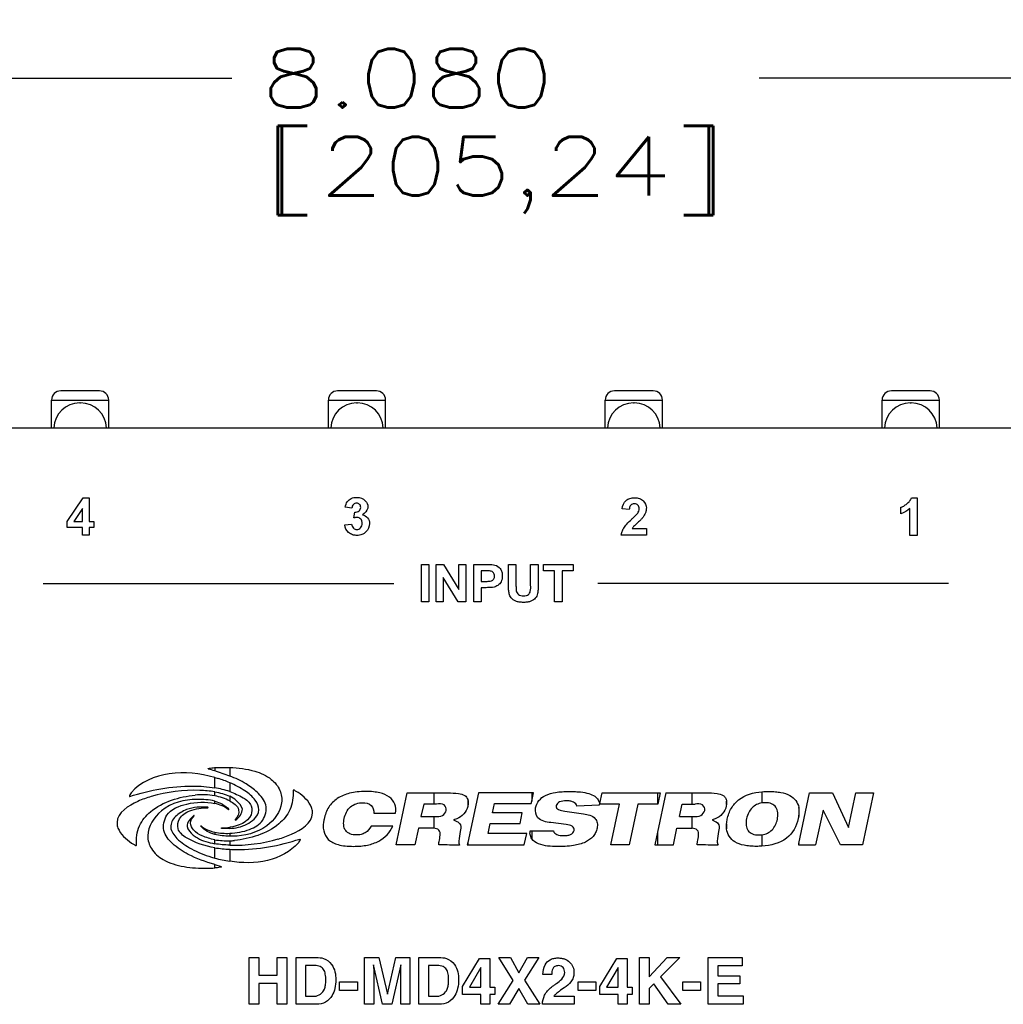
# Paper-space layout 'HD-MD4X2-4K-E_1' of a CAD drawing. Header units: inches. Extents: x 0 to 22, y 0 to 17.
# Tile 7 of 34: x 4.2 to 6.3, y 7.3 to 9.4. Entities that reach past the tile are written whole.
import ezdxf
from ezdxf.enums import TextEntityAlignment as Align

# ---------------------------------------------------------------- set-up
doc = ezdxf.new("R2010")
doc.units = ezdxf.units.IN
doc.header["$LTSCALE"] = 1.21
doc.header["$MEASUREMENT"] = 0
doc.layers.get('0').update_dxf_attribs({"linetype": 'CONTINUOUS'})
doc.layers.add('DIM', color=7, linetype='CONTINUOUS')
doc.styles.get("Standard").update_dxf_attribs({"font": 'simplex.shx'})
doc.dimstyles.new('DIMSTYLE_1', dxfattribs={"dimtxt": 0.125, "dimasz": 0.18, "dimexe": 0.125, "dimexo": 0.0625, "dimgap": 0.0625, "dimtad": 0, "dimtih": 1, "dimtoh": 1, "dimdec": 3, "dimzin": 4, "dimdsep": 46, "dimtxsty": 'STANDARD', "dimblk": '_FILLED', "dimblk1": '_FILLED', "dimblk2": '_FILLED', "dimcen": 0.09, "dimadec": 0, "dimazin": 0, "dimtp": 0.001, "dimtm": 0.001, "dimtfac": 1, "dimtdec": 3, "dimtofl": 0, "dimtmove": 0, "dimatfit": 3, "dimldrblk": '_FILLED', "dimfxl": 1, "dimtolj": 1, "dimtzin": 4, "dimarcsym": 0})

# ---------------------------------------------------------------- blocks, each defined once
blk = doc.blocks.new('_FILLED')
at = {"color": 0, "linetype": 'BYBLOCK'}
blk.add_solid([(0, 0), (-1, 0.174), (-1, -0.174)], dxfattribs=at)
blk = doc.blocks.new('*D5')
at = {"layer": 'DIM', "color": 5, "linetype": 'CONTINUOUS'}
for p, q in [((1.219, 8.2142), (1.219, 9.4239)), ((9.2993, 8.1159), (9.2993, 9.4239)), ((1.219, 9.2989), (4.6966, 9.2989)), ((9.2993, 9.2989), (5.8216, 9.2989))]:
    blk.add_line(p, q, dxfattribs=at)
at = {"layer": 'DIM', "color": 5, "linetype": 'CONTINUOUS', "xscale": 0.18, "yscale": 0.18, "zscale": 0.18, "rotation": 180}
blk.add_blockref('_FILLED', (1.219, 9.2989), dxfattribs=at)
at = {"layer": 'DIM', "color": 5, "linetype": 'CONTINUOUS', "xscale": 0.18, "yscale": 0.18, "zscale": 0.18}
blk.add_blockref('_FILLED', (9.2993, 9.2989), dxfattribs=at)
at = {"layer": 'DIM', "color": 5, "linetype": 'CONTINUOUS'}
for s, p, p2 in [('8.080', (4.7591, 9.2364), (5.3841, 9.2364)), ('[', (4.7591, 9.0489), (4.8841, 9.0489)), (']', (5.6341, 9.0489), (5.7591, 9.0489)), ('205,24', (4.8841, 9.0489), (5.6341, 9.0489))]:
    blk.add_text(s, height=0.125, dxfattribs=at).set_placement(p, p2, align=Align.FIT)

psp = doc.layouts.new('HD-MD4X2-4K-E_1')

# ---------------------------------------------------------------- linework, layer by layer
at = {"color": 7, "linetype": 'CONTINUOUS'}
for p, q in [((4.4146, 8.6321), (4.332, 8.6321)), ((5.0052, 8.6321), (4.9225, 8.6321)), ((5.5957, 8.6321), (5.5131, 8.6321)), ((6.1863, 8.6321), (6.1036, 8.6321)), ((4.3123, 8.5534), (4.3123, 8.6125)), ((4.3123, 8.6125), (4.4343, 8.6125)), ((4.4343, 8.5534), (4.4343, 8.6125)), ((4.9028, 8.5534), (4.9028, 8.6125)), ((4.9028, 8.6125), (5.0249, 8.6125)), ((5.0249, 8.5534), (5.0249, 8.6125)), ((5.4934, 8.5534), (5.4934, 8.6125)), ((5.4934, 8.6125), (5.6154, 8.6125)), ((5.6154, 8.5534), (5.6154, 8.6125)), ((6.0839, 8.5534), (6.0839, 8.6125)), ((6.0839, 8.6125), (6.206, 8.6125)), ((6.206, 8.5534), (6.206, 8.6125)), ((4.3724, 8.6065), (4.3743, 8.6065)), ((4.9629, 8.6065), (4.9649, 8.6065)), ((5.5535, 8.6065), (5.5554, 8.6065)), ((6.144, 8.6065), (6.146, 8.6065)), ((0.978, 8.5534), (9.5402, 8.5534)), ((4.3456, 8.354), (4.3801, 8.4045)), ((4.3801, 8.4045), (4.3929, 8.4045)), ((4.3929, 8.4045), (4.3929, 8.354)), ((6.1463, 8.4041), (6.1587, 8.4041)), ((6.1587, 8.4041), (6.1587, 8.3242)), ((4.3781, 8.3812), (4.3599, 8.354)), ((4.3781, 8.354), (4.3781, 8.3812)), ((4.9529, 8.382), (4.9388, 8.3844)), ((5.5446, 8.3792), (5.5294, 8.3807)), ((6.1237, 8.3701), (6.1237, 8.384)), ((6.1434, 8.3242), (6.1434, 8.3817)), ((4.9573, 8.3612), (4.959, 8.3736)), ((4.3456, 8.3406), (4.3456, 8.354)), ((4.3781, 8.3406), (4.3456, 8.3406)), ((4.3599, 8.354), (4.3781, 8.354)), ((4.3781, 8.3246), (4.3781, 8.3406)), ((4.3929, 8.354), (4.4028, 8.354)), ((4.3929, 8.3406), (4.3929, 8.3246)), ((4.4028, 8.3406), (4.3929, 8.3406)), ((4.4028, 8.354), (4.4028, 8.3406)), ((4.9377, 8.3465), (4.9525, 8.3482)), ((5.5508, 8.3385), (5.5811, 8.3385)), ((5.5811, 8.3385), (5.5811, 8.3244)), ((4.3929, 8.3246), (4.3781, 8.3246)), ((5.5811, 8.3244), (5.5276, 8.3244)), ((6.1587, 8.3242), (6.1434, 8.3242)), ((5.1013, 8.1826), (5.1013, 8.2621)), ((5.1013, 8.2621), (5.1174, 8.2621)), ((5.1174, 8.2621), (5.1174, 8.1826)), ((5.1329, 8.1826), (5.1329, 8.2621)), ((5.1329, 8.2621), (5.1485, 8.2621)), ((5.1485, 8.2621), (5.1811, 8.2089)), ((5.1811, 8.2089), (5.1811, 8.2621)), ((5.1811, 8.2621), (5.196, 8.2621)), ((5.196, 8.2621), (5.196, 8.1826)), ((5.2129, 8.1826), (5.2129, 8.2621)), ((5.2129, 8.2621), (5.2387, 8.2621)), ((5.2869, 8.2197), (5.2869, 8.2621)), ((5.2869, 8.2621), (5.303, 8.2621)), ((5.303, 8.2621), (5.303, 8.219)), ((5.3343, 8.2181), (5.3343, 8.2621)), ((5.3343, 8.2621), (5.3504, 8.2621)), ((5.3504, 8.2621), (5.3504, 8.2203)), ((5.3617, 8.2487), (5.3617, 8.2621)), ((5.3617, 8.2621), (5.4249, 8.2621)), ((5.4249, 8.2621), (5.4249, 8.2487)), ((5.1478, 8.2346), (5.1478, 8.1826)), ((5.1799, 8.1826), (5.1478, 8.2346)), ((5.229, 8.2487), (5.229, 8.226)), ((5.2368, 8.2487), (5.229, 8.2487)), ((5.3853, 8.2487), (5.3617, 8.2487)), ((5.3853, 8.1826), (5.3853, 8.2487)), ((5.4013, 8.2487), (5.4013, 8.1826)), ((5.4249, 8.2487), (5.4013, 8.2487)), ((5.0425, 8.221), (4.2944, 8.221)), ((5.229, 8.226), (5.2378, 8.226)), ((5.229, 8.2126), (5.229, 8.1826)), ((5.2395, 8.2126), (5.229, 8.2126)), ((6.2256, 8.2212), (5.4775, 8.2212)), ((5.1174, 8.1826), (5.1013, 8.1826)), ((5.1478, 8.1826), (5.1329, 8.1826)), ((5.196, 8.1826), (5.1799, 8.1826)), ((5.229, 8.1826), (5.2129, 8.1826)), ((5.4013, 8.1826), (5.3853, 8.1826)), ((4.6605, 7.8288), (4.6605, 7.8218)), ((4.6925, 7.8292), (4.6925, 7.8108)), ((4.6605, 7.7857), (4.6605, 7.8077)), ((4.6605, 7.8077), (4.6677, 7.8056)), ((4.6925, 7.7966), (4.6925, 7.7777)), ((4.6605, 7.7686), (4.6605, 7.7772)), ((5.0476, 7.664), (5.0712, 7.7749)), ((5.0712, 7.7749), (5.1578, 7.7749)), ((5.1276, 7.7749), (5.1276, 7.7512)), ((5.2227, 7.7749), (5.2001, 7.6688)), ((5.3404, 7.7749), (5.2227, 7.7749)), ((5.3366, 7.757), (5.3404, 7.7749)), ((5.3366, 7.7749), (5.3366, 7.757)), ((5.4818, 7.7526), (5.4865, 7.7749)), ((5.4865, 7.7749), (5.6105, 7.7749)), ((5.6046, 7.7749), (5.6046, 7.7512)), ((5.6224, 7.7749), (5.6046, 7.6913)), ((5.6105, 7.7749), (5.6054, 7.7512)), ((5.6224, 7.7749), (5.709, 7.7749)), ((5.6788, 7.7512), (5.6788, 7.7749)), ((5.8277, 7.7774), (5.8277, 7.7535)), ((5.9062, 7.6673), (5.9291, 7.7749)), ((5.9291, 7.7749), (5.9783, 7.7749)), ((5.9783, 7.7749), (6.0121, 7.7013)), ((6.0121, 7.7013), (6.0278, 7.7749)), ((6.0278, 7.7749), (6.0656, 7.7749)), ((6.0656, 7.7749), (6.042, 7.664)), ((4.6605, 7.7525), (4.6605, 7.7574)), ((4.6925, 7.7677), (4.6925, 7.7577)), ((5.1061, 7.7512), (5.1004, 7.7244)), ((5.1337, 7.7512), (5.1061, 7.7512)), ((5.2001, 7.7608), (5.2001, 7.746)), ((5.2529, 7.7324), (5.2571, 7.7522)), ((5.2571, 7.7522), (5.3356, 7.7522)), ((5.3356, 7.7522), (5.3366, 7.757)), ((5.478, 7.7599), (5.4818, 7.7526)), ((5.4805, 7.7512), (5.4804, 7.7484)), ((5.5237, 7.7512), (5.4805, 7.7512)), ((5.5052, 7.664), (5.5237, 7.7512)), ((5.563, 7.7512), (5.5445, 7.664)), ((5.6054, 7.7512), (5.563, 7.7512)), ((5.6516, 7.7244), (5.6573, 7.7512)), ((5.6573, 7.7512), (5.685, 7.7512)), ((5.7521, 7.7503), (5.7516, 7.7471)), ((5.7521, 7.7573), (5.7521, 7.7503)), ((4.869, 7.7315), (4.869, 7.7339)), ((5.0001, 7.7318), (5.0461, 7.7318)), ((5.2003, 7.7471), (5.2001, 7.746)), ((5.3165, 7.7324), (5.2529, 7.7324)), ((5.3116, 7.7095), (5.3165, 7.7324)), ((5.4071, 7.7361), (5.4471, 7.7303)), ((5.4804, 7.7484), (5.4331, 7.7468)), ((5.9062, 7.744), (5.9062, 7.7256)), ((5.958, 7.7383), (5.9421, 7.664)), ((5.9954, 7.664), (5.958, 7.7383)), ((4.4521, 7.7118), (4.4521, 7.7099)), ((5.1004, 7.7244), (5.1304, 7.7244)), ((5.1276, 7.7244), (5.1276, 7.6995)), ((5.1767, 7.7196), (5.1699, 7.7172)), ((5.1699, 7.7172), (5.1765, 7.7142)), ((5.2435, 7.6882), (5.248, 7.7095)), ((5.248, 7.7095), (5.3116, 7.7095)), ((5.4102, 7.7073), (5.3773, 7.7115)), ((5.6516, 7.7244), (5.6817, 7.7244)), ((5.6788, 7.6995), (5.6788, 7.7244)), ((5.7279, 7.7196), (5.7211, 7.7172)), ((5.7211, 7.7172), (5.7277, 7.7142)), ((5.7521, 7.6984), (5.7521, 7.7091)), ((5.9062, 7.7256), (5.9052, 7.7201)), ((4.6605, 7.6912), (4.6605, 7.6863)), ((4.6925, 7.7016), (4.6925, 7.6992)), ((4.6925, 7.6887), (4.6925, 7.6826)), ((5.0401, 7.7041), (4.994, 7.7041)), ((5.0951, 7.6996), (5.0875, 7.664)), ((5.1245, 7.6996), (5.0951, 7.6996)), ((5.1276, 7.6995), (5.1245, 7.6996)), ((5.3259, 7.6882), (5.2435, 7.6882)), ((5.3207, 7.664), (5.3259, 7.6882)), ((5.3328, 7.69), (5.3331, 7.6907)), ((5.3332, 7.6865), (5.3328, 7.69)), ((5.3331, 7.6907), (5.3333, 7.6937)), ((5.3333, 7.6937), (5.383, 7.6937)), ((5.3366, 7.6937), (5.3366, 7.6773)), ((5.6046, 7.6913), (5.5988, 7.664)), ((5.6046, 7.6913), (5.6046, 7.664)), ((5.6387, 7.664), (5.6463, 7.6996)), ((5.6463, 7.6996), (5.6758, 7.6996)), ((5.6758, 7.6996), (5.6788, 7.6995)), ((5.8277, 7.6856), (5.8277, 7.6613)), ((4.6605, 7.6665), (4.6605, 7.6751)), ((4.6984, 7.6826), (4.6925, 7.6826)), ((4.6925, 7.6728), (4.6925, 7.6634)), ((5.2001, 7.6688), (5.1991, 7.664)), ((5.2001, 7.6688), (5.2001, 7.664)), ((5.9062, 7.6673), (5.9054, 7.664)), ((5.9062, 7.664), (5.9062, 7.6673)), ((4.6605, 7.636), (4.6605, 7.658)), ((4.6925, 7.6546), (4.6925, 7.6292)), ((5.0875, 7.664), (5.0476, 7.664)), ((5.1991, 7.664), (5.3207, 7.664)), ((5.5445, 7.664), (5.5052, 7.664)), ((5.5988, 7.664), (5.6387, 7.664)), ((5.9054, 7.664), (5.9421, 7.664)), ((6.042, 7.664), (5.9954, 7.664)), ((4.6533, 7.6381), (4.6605, 7.636)), ((4.6605, 7.6149), (4.6605, 7.6219)), ((4.6605, 7.6219), (4.6745, 7.6178)), ((4.7338, 7.324), (4.7338, 7.424)), ((4.7338, 7.424), (4.7546, 7.424)), ((4.7546, 7.424), (4.7546, 7.3859)), ((4.7934, 7.3859), (4.7934, 7.424)), ((4.7934, 7.424), (4.8142, 7.424)), ((4.8142, 7.424), (4.8142, 7.324)), ((4.8341, 7.324), (4.8341, 7.424)), ((4.8341, 7.424), (4.8772, 7.424)), ((4.9801, 7.324), (4.9801, 7.424)), ((4.9801, 7.424), (5.0104, 7.424)), ((5.0104, 7.424), (5.0286, 7.3454)), ((5.0286, 7.3454), (5.0467, 7.424)), ((5.0467, 7.424), (5.0768, 7.424)), ((5.0768, 7.424), (5.0768, 7.324)), ((5.0959, 7.324), (5.0959, 7.424)), ((5.0959, 7.424), (5.139, 7.424)), ((5.1892, 7.3621), (5.2253, 7.4218)), ((5.2253, 7.4218), (5.247, 7.4218)), ((5.247, 7.4218), (5.247, 7.3603)), ((5.297, 7.375), (5.2665, 7.424)), ((5.2665, 7.424), (5.2914, 7.424)), ((5.2914, 7.424), (5.3092, 7.3915)), ((5.3092, 7.3915), (5.3276, 7.424)), ((5.3517, 7.424), (5.3211, 7.3758)), ((5.3276, 7.424), (5.3517, 7.424)), ((5.482, 7.3621), (5.5182, 7.4218)), ((5.5182, 7.4218), (5.5399, 7.4218)), ((5.5399, 7.4218), (5.5399, 7.3603)), ((5.5664, 7.324), (5.5664, 7.424)), ((5.5664, 7.424), (5.5869, 7.424)), ((5.5869, 7.3828), (5.6255, 7.424)), ((5.5869, 7.424), (5.5869, 7.3828)), ((5.6525, 7.424), (5.6115, 7.3829)), ((5.6255, 7.424), (5.6525, 7.424)), ((5.7129, 7.324), (5.7129, 7.424)), ((5.7129, 7.424), (5.7851, 7.424)), ((5.7851, 7.424), (5.7851, 7.4063)), ((4.8544, 7.4066), (4.8544, 7.3414)), ((4.8737, 7.4066), (4.8544, 7.4066)), ((5.0182, 7.324), (4.9994, 7.4079)), ((4.9994, 7.4079), (4.9995, 7.3917)), ((4.9995, 7.3917), (4.9995, 7.324)), ((5.0574, 7.4079), (5.0385, 7.324)), ((5.0573, 7.3917), (5.0574, 7.4079)), ((5.0573, 7.324), (5.0573, 7.3917)), ((5.1162, 7.4066), (5.1162, 7.3414)), ((5.1355, 7.4066), (5.1162, 7.4066)), ((5.2281, 7.4027), (5.2036, 7.3603)), ((5.2281, 7.3603), (5.2281, 7.4027)), ((5.5209, 7.4027), (5.4964, 7.3603)), ((5.5209, 7.3603), (5.5209, 7.4027)), ((5.7333, 7.4063), (5.7333, 7.3851)), ((5.7851, 7.4063), (5.7333, 7.4063)), ((4.7546, 7.3859), (4.7934, 7.3859)), ((4.9269, 7.3536), (4.9269, 7.3719)), ((4.9269, 7.3719), (4.9647, 7.3719)), ((4.9647, 7.3719), (4.9647, 7.3536)), ((5.2649, 7.324), (5.297, 7.375)), ((5.3211, 7.3758), (5.3536, 7.324)), ((5.3793, 7.3879), (5.3605, 7.3879)), ((5.4354, 7.3536), (5.4354, 7.3719)), ((5.4354, 7.3719), (5.4733, 7.3719)), ((5.4733, 7.3719), (5.4733, 7.3536)), ((5.6115, 7.3829), (5.6546, 7.324)), ((5.6588, 7.3536), (5.6588, 7.3719)), ((5.6588, 7.3719), (5.6966, 7.3719)), ((5.6966, 7.3719), (5.6966, 7.3536)), ((5.7333, 7.3851), (5.7808, 7.3851)), ((5.7808, 7.3851), (5.7808, 7.3677)), ((4.7546, 7.3687), (4.7546, 7.324)), ((4.7934, 7.3687), (4.7546, 7.3687)), ((4.7934, 7.324), (4.7934, 7.3687)), ((4.9647, 7.3536), (4.9269, 7.3536)), ((5.1892, 7.3452), (5.1892, 7.3621)), ((5.2036, 7.3603), (5.2281, 7.3603)), ((5.247, 7.3603), (5.2582, 7.3603)), ((5.2582, 7.3603), (5.2582, 7.3452)), ((5.3092, 7.3581), (5.2892, 7.324)), ((5.3282, 7.324), (5.3092, 7.3581)), ((5.4061, 7.3594), (5.3983, 7.3539)), ((5.4733, 7.3536), (5.4354, 7.3536)), ((5.482, 7.3452), (5.482, 7.3621)), ((5.4964, 7.3603), (5.5209, 7.3603)), ((5.5399, 7.3603), (5.551, 7.3603)), ((5.551, 7.3603), (5.551, 7.3452)), ((5.597, 7.3677), (5.5869, 7.3575)), ((5.5869, 7.3575), (5.5869, 7.324)), ((5.6278, 7.324), (5.597, 7.3677)), ((5.6966, 7.3536), (5.6588, 7.3536)), ((5.7333, 7.3677), (5.7333, 7.342)), ((5.7808, 7.3677), (5.7333, 7.3677)), ((4.8544, 7.3414), (4.8737, 7.3414)), ((5.1162, 7.3414), (5.1355, 7.3414)), ((5.2281, 7.3452), (5.1892, 7.3452)), ((5.2281, 7.324), (5.2281, 7.3452)), ((5.247, 7.3452), (5.247, 7.324)), ((5.2582, 7.3452), (5.247, 7.3452)), ((5.3839, 7.3411), (5.4268, 7.3411)), ((5.4268, 7.3411), (5.4268, 7.324)), ((5.5209, 7.3452), (5.482, 7.3452)), ((5.5209, 7.324), (5.5209, 7.3452)), ((5.5399, 7.3452), (5.5399, 7.324)), ((5.551, 7.3452), (5.5399, 7.3452)), ((5.7333, 7.342), (5.7876, 7.342)), ((5.7876, 7.342), (5.7876, 7.324)), ((4.7546, 7.324), (4.7338, 7.324)), ((4.8142, 7.324), (4.7934, 7.324)), ((4.8772, 7.324), (4.8341, 7.324)), ((4.9995, 7.324), (4.9801, 7.324)), ((5.0385, 7.324), (5.0182, 7.324)), ((5.0768, 7.324), (5.0573, 7.324)), ((5.139, 7.324), (5.0959, 7.324)), ((5.247, 7.324), (5.2281, 7.324)), ((5.2892, 7.324), (5.2649, 7.324)), ((5.3536, 7.324), (5.3282, 7.324)), ((5.4268, 7.324), (5.3595, 7.324)), ((5.5399, 7.324), (5.5209, 7.324)), ((5.5869, 7.324), (5.5664, 7.324)), ((5.6546, 7.324), (5.6278, 7.324)), ((5.7876, 7.324), (5.7129, 7.324))]:
    psp.add_line(p, q, dxfattribs=at)
for centre, radius, start, end in [((4.332, 8.6125), 0.0197, 90, 180), ((4.4146, 8.6125), 0.0197, 0, 90), ((4.9225, 8.6125), 0.0197, 90, 180), ((5.0052, 8.6125), 0.0197, 0, 90), ((5.5131, 8.6125), 0.0197, 90, 180), ((5.5957, 8.6125), 0.0197, 0, 90), ((6.1036, 8.6125), 0.0197, 90, 180), ((6.1863, 8.6125), 0.0197, 0, 90), ((4.3724, 8.5514), 0.0551, 90, 177.9516), ((4.3743, 8.5514), 0.0551, 2.0478, 90), ((4.9629, 8.5514), 0.0551, 90, 177.9516), ((4.9649, 8.5514), 0.0551, 2.0478, 90), ((5.5535, 8.5514), 0.0551, 90, 177.9516), ((5.5554, 8.5514), 0.0551, 2.0478, 90), ((6.144, 8.5514), 0.0551, 90, 177.9516), ((6.146, 8.5514), 0.0551, 2.0478, 90), ((4.444, 7.1116), 0.7424, 73.0421, 74.1637), ((4.5913, 7.5566), 0.2605, 67.153, 72.9389), ((4.634, 7.6257), 0.1454, 79.4923, 96.0511), ((4.687, 7.8186), 0.1459, 259.5337, 272.1325), ((4.7028, 7.9969), 0.3336, 268.231, 286.2296), ((4.6881, 7.8024), 0.1297, 271.911, 276.3048), ((4.7346, 7.9032), 0.2773, 254.5165, 261.2674), ((4.6387, 8), 0.3858, 270.8088, 273.2492)]:
    psp.add_arc(centre, radius, start, end, dxfattribs=at)
for points, knots in [([(4.9388, 8.3844), (4.9397, 8.3885), (4.9419, 8.3962), (4.9516, 8.4038), (4.9658, 8.4065), (4.9818, 8.4011), (4.9876, 8.3888), (4.9869, 8.3832), (4.9867, 8.3824)], [0, 0, 0, 0, 0.173021, 0.322776, 0.492634, 0.764598, 0.965941, 1, 1, 1, 1]), ([(5.5294, 8.3807), (5.5301, 8.3873), (5.534, 8.3978), (5.5462, 8.4035), (5.556, 8.4047), (5.5661, 8.4034), (5.5772, 8.3971), (5.5814, 8.3867), (5.581, 8.3798), (5.5809, 8.3786)], [0, 0, 0, 0, 0.25118, 0.364908, 0.489935, 0.623559, 0.740564, 0.956377, 1, 1, 1, 1]), ([(6.1237, 8.384), (6.1259, 8.3847), (6.1304, 8.3868), (6.1369, 8.3912), (6.1428, 8.3968), (6.1454, 8.4016), (6.1463, 8.4041)], [0, 0, 0, 0, 0.219879, 0.482005, 0.750571, 1, 1, 1, 1]), ([(4.9634, 8.3927), (4.9632, 8.3927), (4.9606, 8.3927), (4.955, 8.3905), (4.9532, 8.3849), (4.9529, 8.382)], [0, 0, 0, 0, 0.023326, 0.469195, 1, 1, 1, 1]), ([(4.959, 8.3736), (4.9623, 8.3735), (4.9691, 8.3747), (4.9727, 8.3834), (4.9702, 8.3909), (4.9656, 8.3926), (4.9634, 8.3927)], [0, 0, 0, 0, 0.314223, 0.577114, 0.794992, 1, 1, 1, 1]), ([(5.5626, 8.3717), (5.5644, 8.3744), (5.5668, 8.3803), (5.5646, 8.3883), (5.5597, 8.3913), (5.5555, 8.3918), (5.5512, 8.3912), (5.5483, 8.3894), (5.5471, 8.3879), (5.5468, 8.3874)], [0, 0, 0, 0, 0.270949, 0.499437, 0.605612, 0.725485, 0.845201, 0.95374, 1, 1, 1, 1]), ([(5.5809, 8.3786), (5.5806, 8.3763), (5.5795, 8.3722), (5.5766, 8.3666), (5.5733, 8.3618), (5.5686, 8.3567), (5.5631, 8.3516), (5.558, 8.3469), (5.5543, 8.3433), (5.5522, 8.3407), (5.5512, 8.3393), (5.5508, 8.3385)], [0, 0, 0, 0, 0.135977, 0.245026, 0.369082, 0.482626, 0.648223, 0.806336, 0.896825, 0.951079, 1, 1, 1, 1]), ([(4.9756, 8.3681), (4.9797, 8.3672), (4.9879, 8.3625), (4.9925, 8.347), (4.986, 8.3325), (4.9744, 8.3251), (4.9648, 8.3236), (4.9586, 8.3243), (4.9561, 8.3249)], [0, 0, 0, 0, 0.172515, 0.348527, 0.611971, 0.750553, 0.894603, 1, 1, 1, 1]), ([(4.9748, 8.3522), (4.9747, 8.3532), (4.9741, 8.3556), (4.9715, 8.3603), (4.9646, 8.3632), (4.9596, 8.3618), (4.9573, 8.3612)], [0, 0, 0, 0, 0.126894, 0.327782, 0.689438, 1, 1, 1, 1]), ([(5.5276, 8.3244), (5.5279, 8.327), (5.5291, 8.3324), (5.5329, 8.3405), (5.5401, 8.3493), (5.5463, 8.3552), (5.55, 8.3587)], [0, 0, 0, 0, 0.191305, 0.386462, 0.638615, 1, 1, 1, 1]), ([(5.55, 8.3587), (5.5515, 8.3601), (5.5559, 8.3643), (5.5604, 8.3685), (5.5626, 8.3717)], [0, 0, 0, 0, 0.353209, 1, 1, 1, 1]), ([(4.9561, 8.3249), (4.9554, 8.3251), (4.9517, 8.3262), (4.9429, 8.3312), (4.9384, 8.3404), (4.9377, 8.3465)], [0, 0, 0, 0, 0.074666, 0.387089, 1, 1, 1, 1]), ([(4.9525, 8.3482), (4.9528, 8.3451), (4.955, 8.339), (4.964, 8.3354), (4.9714, 8.3388), (4.9745, 8.3445), (4.975, 8.3488), (4.9749, 8.3514), (4.9748, 8.3522)], [0, 0, 0, 0, 0.242401, 0.449682, 0.673879, 0.798579, 0.94039, 1, 1, 1, 1]), ([(5.2387, 8.2621), (5.2409, 8.2621), (5.2473, 8.262), (5.2538, 8.262), (5.2578, 8.2609)], [0, 0, 0, 0, 0.349301, 1, 1, 1, 1]), ([(5.2578, 8.2609), (5.2623, 8.2598), (5.2688, 8.2553), (5.2733, 8.2461), (5.2741, 8.2383), (5.2735, 8.2311), (5.271, 8.2238), (5.2662, 8.2183), (5.2605, 8.215), (5.2553, 8.2133), (5.2482, 8.2128), (5.2427, 8.2126), (5.2395, 8.2126)], [0, 0, 0, 0, 0.174864, 0.271994, 0.381842, 0.467426, 0.542172, 0.672879, 0.733052, 0.788914, 0.878439, 1, 1, 1, 1]), ([(5.2378, 8.226), (5.2404, 8.226), (5.2447, 8.2261), (5.2501, 8.2269), (5.2534, 8.2287), (5.2564, 8.2319), (5.2581, 8.2378), (5.256, 8.2439), (5.252, 8.2471), (5.2482, 8.2483), (5.243, 8.2486), (5.2392, 8.2487), (5.2368, 8.2487)], [0, 0, 0, 0, 0.151481, 0.24434, 0.306937, 0.3674, 0.49078, 0.636226, 0.706799, 0.77888, 0.861827, 1, 1, 1, 1]), ([(5.3504, 8.2203), (5.3504, 8.2163), (5.3502, 8.2095), (5.3495, 8.2008), (5.3475, 8.1947), (5.3444, 8.1899), (5.3402, 8.1862), (5.3347, 8.1833), (5.3277, 8.1815), (5.3191, 8.1811), (5.3104, 8.1815), (5.3027, 8.1834), (5.2971, 8.1866), (5.293, 8.1905), (5.2901, 8.1948), (5.288, 8.2007), (5.2872, 8.209), (5.2869, 8.2158), (5.2869, 8.2197)], [0, 0, 0, 0, 0.103661, 0.172159, 0.221006, 0.266841, 0.313347, 0.364071, 0.42338, 0.496026, 0.581129, 0.644983, 0.69652, 0.74359, 0.787298, 0.828087, 0.900562, 1, 1, 1, 1]), ([(5.303, 8.219), (5.303, 8.2175), (5.3031, 8.2131), (5.303, 8.2086), (5.3036, 8.2057)], [0, 0, 0, 0, 0.351358, 1, 1, 1, 1]), ([(5.3036, 8.2057), (5.3042, 8.2027), (5.307, 8.1982), (5.3133, 8.1953), (5.3191, 8.1948), (5.3248, 8.1952), (5.3294, 8.1974), (5.3324, 8.2007), (5.3347, 8.2077), (5.3343, 8.2136), (5.3343, 8.2181)], [0, 0, 0, 0, 0.17472, 0.271011, 0.385489, 0.499556, 0.590058, 0.66887, 0.744491, 1, 1, 1, 1]), ([(4.6605, 7.8077), (4.6292, 7.8163), (4.5659, 7.8248), (4.5018, 7.7983), (4.4822, 7.7752)], [0, 0, 0, 0, 0.517632, 1, 1, 1, 1]), ([(4.6466, 7.827), (4.6474, 7.8272), (4.6518, 7.828), (4.6563, 7.8286), (4.6599, 7.8288)], [0, 0, 0, 0, 0.177548, 1, 1, 1, 1]), ([(4.6925, 7.8292), (4.7104, 7.8286), (4.7416, 7.8248), (4.78, 7.808), (4.8017, 7.7824), (4.8066, 7.7423), (4.7703, 7.694), (4.7238, 7.6827), (4.6984, 7.6826)], [0, 0, 0, 0, 0.189807, 0.327723, 0.433091, 0.527085, 0.732384, 1, 1, 1, 1]), ([(4.7627, 7.7165), (4.7687, 7.7258), (4.7746, 7.7507), (4.7522, 7.7768), (4.7254, 7.7967), (4.7044, 7.8062), (4.6925, 7.8108)], [0, 0, 0, 0, 0.247693, 0.492717, 0.712393, 1, 1, 1, 1]), ([(4.7444, 7.7191), (4.7498, 7.7241), (4.7585, 7.7388), (4.7465, 7.763), (4.7235, 7.7814), (4.7037, 7.7918), (4.6925, 7.7966)], [0, 0, 0, 0, 0.19956, 0.399057, 0.667051, 1, 1, 1, 1]), ([(4.4822, 7.7752), (4.4812, 7.7739), (4.4803, 7.7715), (4.4778, 7.769), (4.4789, 7.7673), (4.4792, 7.7674)], [0, 0, 0, 0, 0.543324, 0.883039, 1, 1, 1, 1]), ([(4.4792, 7.7674), (4.5226, 7.7812), (4.584, 7.7929), (4.6452, 7.7882), (4.6605, 7.7857)], [0, 0, 0, 0, 0.745252, 1, 1, 1, 1]), ([(4.4934, 7.6634), (4.4927, 7.6774), (4.4959, 7.7054), (4.5367, 7.7531), (4.5851, 7.7666), (4.6187, 7.7702)], [0, 0, 0, 0, 0.231902, 0.440703, 1, 1, 1, 1]), ([(4.6605, 7.7772), (4.65, 7.779), (4.6046, 7.7828), (4.5584, 7.7769), (4.5251, 7.7671)], [0, 0, 0, 0, 0.235316, 1, 1, 1, 1]), ([(4.8276, 7.7803), (4.8283, 7.7663), (4.8251, 7.7383), (4.7844, 7.6906), (4.736, 7.6771), (4.7024, 7.6735)], [0, 0, 0, 0, 0.231873, 0.440734, 1, 1, 1, 1]), ([(4.8382, 7.7758), (4.8364, 7.777), (4.8329, 7.7781), (4.8301, 7.7815), (4.8276, 7.7806), (4.8276, 7.7803)], [0, 0, 0, 0, 0.530052, 0.915976, 1, 1, 1, 1]), ([(4.869, 7.7339), (4.8689, 7.7373), (4.8648, 7.7549), (4.8499, 7.7675), (4.8382, 7.7758)], [0, 0, 0, 0, 0.189503, 1, 1, 1, 1]), ([(5.0461, 7.7318), (5.0469, 7.7382), (5.0464, 7.7515), (5.0332, 7.7682), (5.0155, 7.7748), (4.9981, 7.7776), (4.9818, 7.7783), (4.9648, 7.7775), (4.944, 7.7739), (4.9216, 7.765), (4.9052, 7.7484), (4.8972, 7.7324), (4.8938, 7.7209), (4.8926, 7.7135), (4.8923, 7.7109)], [0, 0, 0, 0, 0.090647, 0.175334, 0.279542, 0.345022, 0.421183, 0.505607, 0.581642, 0.713998, 0.83434, 0.896397, 0.962503, 1, 1, 1, 1]), ([(5.1578, 7.7749), (5.1654, 7.7749), (5.1774, 7.7746), (5.1935, 7.7713), (5.199, 7.7642), (5.2001, 7.7608)], [0, 0, 0, 0, 0.481895, 0.770072, 1, 1, 1, 1]), ([(5.3449, 7.7428), (5.3461, 7.7484), (5.3508, 7.7597), (5.3669, 7.7715), (5.3847, 7.7759), (5.402, 7.7777), (5.4162, 7.7781), (5.4294, 7.7778), (5.4433, 7.7768), (5.4573, 7.7744), (5.4705, 7.769), (5.4764, 7.763), (5.478, 7.7599)], [0, 0, 0, 0, 0.113037, 0.229, 0.375681, 0.466483, 0.57079, 0.652637, 0.724886, 0.842817, 0.930901, 1, 1, 1, 1]), ([(5.709, 7.7749), (5.7166, 7.7749), (5.7286, 7.7747), (5.7434, 7.7715), (5.7502, 7.7646), (5.7518, 7.7598), (5.7521, 7.7573)], [0, 0, 0, 0, 0.447746, 0.715145, 0.854271, 1, 1, 1, 1]), ([(5.7521, 7.7091), (5.7525, 7.7124), (5.7542, 7.7238), (5.7608, 7.7424), (5.7834, 7.7687), (5.8101, 7.7758), (5.8277, 7.7774)], [0, 0, 0, 0, 0.088524, 0.312646, 0.522396, 1, 1, 1, 1]), ([(5.8277, 7.7774), (5.8326, 7.7778), (5.8421, 7.7782), (5.8557, 7.7777), (5.8709, 7.7757), (5.8918, 7.7701), (5.9043, 7.7544), (5.9062, 7.744)], [0, 0, 0, 0, 0.15941, 0.30838, 0.440083, 0.658459, 1, 1, 1, 1]), ([(4.5251, 7.7671), (4.5154, 7.7643), (4.4874, 7.7548), (4.4528, 7.7329), (4.4521, 7.7118)], [0, 0, 0, 0, 0.322772, 1, 1, 1, 1]), ([(4.6226, 7.7611), (4.596, 7.761), (4.5472, 7.7488), (4.5117, 7.6946), (4.5237, 7.6526), (4.5531, 7.6281), (4.5955, 7.6159), (4.6277, 7.6141), (4.6441, 7.6143)], [0, 0, 0, 0, 0.266714, 0.468617, 0.564314, 0.678648, 0.835378, 1, 1, 1, 1]), ([(4.5584, 7.7272), (4.5672, 7.7409), (4.6051, 7.7552), (4.6411, 7.7567), (4.6605, 7.7525)], [0, 0, 0, 0, 0.450776, 1, 1, 1, 1]), ([(4.721, 7.7646), (4.728, 7.7605), (4.7405, 7.7503), (4.7397, 7.7144), (4.7098, 7.704), (4.6925, 7.7016)], [0, 0, 0, 0, 0.253465, 0.452489, 1, 1, 1, 1]), ([(4.6925, 7.7577), (4.7003, 7.7534), (4.7171, 7.7425), (4.7097, 7.7228), (4.7042, 7.7179)], [0, 0, 0, 0, 0.544786, 1, 1, 1, 1]), ([(4.7049, 7.7169), (4.7123, 7.7224), (4.7267, 7.7395), (4.712, 7.7537), (4.7065, 7.7586)], [0, 0, 0, 0, 0.552198, 1, 1, 1, 1]), ([(4.9365, 7.7201), (4.9385, 7.7294), (4.947, 7.7481), (4.9669, 7.754), (4.9761, 7.754)], [0, 0, 0, 0, 0.510222, 1, 1, 1, 1]), ([(4.9761, 7.754), (4.9824, 7.754), (4.9961, 7.7513), (5.0002, 7.7376), (5.0001, 7.7318)], [0, 0, 0, 0, 0.518773, 1, 1, 1, 1]), ([(5.1543, 7.7374), (5.1552, 7.7416), (5.1501, 7.7531), (5.139, 7.7512), (5.1337, 7.7512)], [0, 0, 0, 0, 0.442225, 1, 1, 1, 1]), ([(5.4331, 7.7468), (5.4324, 7.7506), (5.427, 7.7558), (5.4181, 7.7576), (5.4081, 7.7583), (5.3984, 7.7573), (5.3912, 7.7529), (5.3888, 7.7487), (5.3888, 7.7457), (5.389, 7.7447)], [0, 0, 0, 0, 0.207508, 0.339714, 0.495346, 0.749425, 0.85059, 0.942904, 1, 1, 1, 1]), ([(5.7056, 7.7374), (5.7064, 7.7416), (5.7013, 7.7531), (5.6903, 7.7512), (5.685, 7.7512)], [0, 0, 0, 0, 0.443152, 1, 1, 1, 1]), ([(5.8277, 7.7535), (5.8199, 7.7524), (5.808, 7.7468), (5.7986, 7.7329), (5.7943, 7.7199), (5.7929, 7.7063), (5.797, 7.6937), (5.8077, 7.6861), (5.8186, 7.6849), (5.8255, 7.6853), (5.8277, 7.6856)], [0, 0, 0, 0, 0.21934, 0.332514, 0.459138, 0.59523, 0.703592, 0.808547, 0.938043, 1, 1, 1, 1]), ([(5.8605, 7.7188), (5.8623, 7.7273), (5.8625, 7.7423), (5.8478, 7.753), (5.8369, 7.7542), (5.83, 7.7538), (5.8277, 7.7535)], [0, 0, 0, 0, 0.446834, 0.643089, 0.884911, 1, 1, 1, 1]), ([(4.6459, 7.7444), (4.6307, 7.7452), (4.605, 7.7445), (4.5836, 7.7308), (4.5767, 7.7245)], [0, 0, 0, 0, 0.620774, 1, 1, 1, 1]), ([(4.6001, 7.679), (4.5925, 7.6835), (4.5786, 7.6955), (4.5835, 7.7238), (4.6105, 7.7403), (4.6328, 7.7433), (4.6459, 7.7433)], [0, 0, 0, 0, 0.230708, 0.416307, 0.656998, 1, 1, 1, 1]), ([(4.796, 7.6765), (4.8056, 7.6794), (4.8335, 7.6889), (4.868, 7.7104), (4.869, 7.7315)], [0, 0, 0, 0, 0.322052, 1, 1, 1, 1]), ([(5.1304, 7.7244), (5.1357, 7.7244), (5.1462, 7.7242), (5.1534, 7.7331), (5.1543, 7.7374)], [0, 0, 0, 0, 0.544737, 1, 1, 1, 1]), ([(5.3773, 7.7115), (5.3675, 7.7128), (5.3477, 7.7159), (5.3434, 7.7358), (5.3449, 7.7428)], [0, 0, 0, 0, 0.579677, 1, 1, 1, 1]), ([(5.389, 7.7447), (5.3891, 7.7439), (5.39, 7.7415), (5.3962, 7.7372), (5.4026, 7.7368), (5.4071, 7.7361)], [0, 0, 0, 0, 0.10685, 0.357076, 1, 1, 1, 1]), ([(5.4471, 7.7303), (5.4559, 7.729), (5.4697, 7.7259), (5.4774, 7.7107), (5.4764, 7.7001), (5.4732, 7.6902), (5.466, 7.6788), (5.4499, 7.6678), (5.4229, 7.6614), (5.4022, 7.6604), (5.3905, 7.6604)], [0, 0, 0, 0, 0.178974, 0.245199, 0.321212, 0.387287, 0.450929, 0.587888, 0.7646, 1, 1, 1, 1]), ([(5.6817, 7.7244), (5.687, 7.7244), (5.6974, 7.7242), (5.7046, 7.7331), (5.7056, 7.7374)], [0, 0, 0, 0, 0.544166, 1, 1, 1, 1]), ([(4.4521, 7.7099), (4.4522, 7.7065), (4.4562, 7.6889), (4.4712, 7.6762), (4.4829, 7.6679)], [0, 0, 0, 0, 0.189383, 1, 1, 1, 1]), ([(4.6605, 7.6219), (4.6412, 7.6278), (4.6087, 7.6391), (4.5715, 7.6637), (4.5465, 7.693), (4.5524, 7.7178), (4.5584, 7.7272)], [0, 0, 0, 0, 0.360972, 0.605969, 0.80184, 1, 1, 1, 1]), ([(4.5767, 7.7245), (4.5705, 7.7189), (4.5616, 7.7), (4.5817, 7.6733), (4.6123, 7.6533), (4.6387, 7.6426), (4.6533, 7.6381)], [0, 0, 0, 0, 0.183159, 0.38383, 0.662168, 1, 1, 1, 1]), ([(4.6162, 7.7267), (4.6088, 7.7213), (4.5944, 7.7042), (4.609, 7.69), (4.6146, 7.685)], [0, 0, 0, 0, 0.552136, 1, 1, 1, 1]), ([(4.6605, 7.6751), (4.6513, 7.6768), (4.6351, 7.6817), (4.6158, 7.6928), (4.6053, 7.7109), (4.6126, 7.722), (4.6169, 7.7258)], [0, 0, 0, 0, 0.33487, 0.599651, 0.793025, 1, 1, 1, 1]), ([(4.6925, 7.6992), (4.6987, 7.6995), (4.7175, 7.7014), (4.7351, 7.7107), (4.7444, 7.7191)], [0, 0, 0, 0, 0.335025, 1, 1, 1, 1]), ([(4.6925, 7.6887), (4.7068, 7.6893), (4.7321, 7.6937), (4.7566, 7.707), (4.7627, 7.7165)], [0, 0, 0, 0, 0.55938, 1, 1, 1, 1]), ([(4.8923, 7.7109), (4.8921, 7.7091), (4.8917, 7.7034), (4.8923, 7.6907), (4.9018, 7.673), (4.9209, 7.6647), (4.9394, 7.6614), (4.9556, 7.6607), (4.9716, 7.6613), (4.9899, 7.6639), (5.0099, 7.6704), (5.029, 7.6845), (5.0372, 7.6973), (5.0401, 7.7041)], [0, 0, 0, 0, 0.027729, 0.087966, 0.194476, 0.316777, 0.394249, 0.485467, 0.566427, 0.640406, 0.77083, 0.886522, 1, 1, 1, 1]), ([(4.994, 7.7041), (4.9912, 7.6984), (4.9847, 7.6906), (4.9726, 7.6858), (4.9614, 7.6847), (4.9494, 7.6861), (4.9346, 7.6967), (4.9347, 7.7116), (4.9365, 7.7201)], [0, 0, 0, 0, 0.211014, 0.315292, 0.428431, 0.584801, 0.71148, 1, 1, 1, 1]), ([(5.1765, 7.7142), (5.1798, 7.7127), (5.1875, 7.7065), (5.1848, 7.6971), (5.184, 7.6924)], [0, 0, 0, 0, 0.43882, 1, 1, 1, 1]), ([(5.4269, 7.6985), (5.4268, 7.699), (5.4261, 7.7011), (5.421, 7.7059), (5.4146, 7.7068), (5.4102, 7.7073)], [0, 0, 0, 0, 0.072843, 0.334609, 1, 1, 1, 1]), ([(5.7277, 7.7142), (5.7311, 7.7127), (5.7387, 7.7065), (5.736, 7.6971), (5.7353, 7.6924)], [0, 0, 0, 0, 0.438855, 1, 1, 1, 1]), ([(5.9052, 7.7201), (5.9018, 7.7042), (5.8829, 7.6707), (5.8461, 7.6625), (5.8277, 7.6613)], [0, 0, 0, 0, 0.468591, 1, 1, 1, 1]), ([(5.8277, 7.6856), (5.8356, 7.6866), (5.8519, 7.6942), (5.8588, 7.7105), (5.8605, 7.7188)], [0, 0, 0, 0, 0.479926, 1, 1, 1, 1]), ([(5.1413, 7.6847), (5.1417, 7.6885), (5.1404, 7.6977), (5.1314, 7.6993), (5.1276, 7.6995)], [0, 0, 0, 0, 0.494063, 1, 1, 1, 1]), ([(5.184, 7.6924), (5.1829, 7.6857), (5.1808, 7.6763), (5.1811, 7.6658), (5.1826, 7.6632)], [0, 0, 0, 0, 0.688545, 1, 1, 1, 1]), ([(5.383, 7.6937), (5.3837, 7.6903), (5.391, 7.6841), (5.4021, 7.6837), (5.4119, 7.6841), (5.419, 7.6857), (5.4246, 7.689), (5.4272, 7.6938), (5.4272, 7.6972), (5.4269, 7.6985)], [0, 0, 0, 0, 0.187, 0.439893, 0.590097, 0.718663, 0.826924, 0.930726, 1, 1, 1, 1]), ([(5.6925, 7.6847), (5.6929, 7.6885), (5.6917, 7.6977), (5.6826, 7.6993), (5.6788, 7.6995)], [0, 0, 0, 0, 0.493469, 1, 1, 1, 1]), ([(5.7353, 7.6924), (5.7342, 7.6857), (5.7321, 7.6763), (5.7324, 7.6658), (5.7339, 7.6632)], [0, 0, 0, 0, 0.688494, 1, 1, 1, 1]), ([(5.8277, 7.6613), (5.8239, 7.661), (5.8153, 7.6608), (5.8025, 7.6612), (5.7867, 7.6635), (5.7649, 7.6697), (5.7532, 7.6874), (5.7521, 7.6984)], [0, 0, 0, 0, 0.123737, 0.279802, 0.416853, 0.64201, 1, 1, 1, 1]), ([(4.4829, 7.6679), (4.4846, 7.6667), (4.4872, 7.6651), (4.4907, 7.6639), (4.4921, 7.6624), (4.4935, 7.6631), (4.4934, 7.6634)], [0, 0, 0, 0, 0.530623, 0.743207, 0.915671, 1, 1, 1, 1]), ([(4.6146, 7.685), (4.6173, 7.6827), (4.6311, 7.6731), (4.6477, 7.6687), (4.6605, 7.6665)], [0, 0, 0, 0, 0.216414, 1, 1, 1, 1]), ([(4.6925, 7.6546), (4.6973, 7.6544), (4.7477, 7.6526), (4.7984, 7.6625), (4.8418, 7.6763)], [0, 0, 0, 0, 0.096391, 1, 1, 1, 1]), ([(4.8388, 7.6685), (4.8226, 7.6493), (4.7723, 7.6236), (4.7191, 7.6251), (4.6925, 7.6292)], [0, 0, 0, 0, 0.482891, 1, 1, 1, 1]), ([(4.8418, 7.6763), (4.8422, 7.6764), (4.8432, 7.6746), (4.8408, 7.6723), (4.8399, 7.6698), (4.8388, 7.6685)], [0, 0, 0, 0, 0.118319, 0.457173, 1, 1, 1, 1]), ([(5.1386, 7.664), (5.1383, 7.6663), (5.1393, 7.6733), (5.1409, 7.6801), (5.1413, 7.6847)], [0, 0, 0, 0, 0.333936, 1, 1, 1, 1]), ([(5.3905, 7.6604), (5.3838, 7.6604), (5.3653, 7.6613), (5.3435, 7.6669), (5.3366, 7.6773)], [0, 0, 0, 0, 0.349299, 1, 1, 1, 1]), ([(5.6898, 7.664), (5.6895, 7.6663), (5.6906, 7.6733), (5.6921, 7.6801), (5.6925, 7.6847)], [0, 0, 0, 0, 0.333821, 1, 1, 1, 1]), ([(5.1826, 7.6632), (5.1793, 7.6635), (5.1686, 7.6637), (5.1539, 7.6639), (5.1426, 7.664), (5.1386, 7.664)], [0, 0, 0, 0, 0.229927, 0.729607, 1, 1, 1, 1]), ([(5.7339, 7.6632), (5.7306, 7.6635), (5.7198, 7.6637), (5.7051, 7.6639), (5.6938, 7.664), (5.6898, 7.664)], [0, 0, 0, 0, 0.230186, 0.729769, 1, 1, 1, 1]), ([(4.6744, 7.6167), (4.6737, 7.6165), (4.6692, 7.6157), (4.6648, 7.6151), (4.6611, 7.6149)], [0, 0, 0, 0, 0.178743, 1, 1, 1, 1]), ([(4.8927, 7.4218), (4.8994, 7.4196), (4.9105, 7.4111), (4.9176, 7.3935), (4.9193, 7.3759), (4.9176, 7.3586), (4.9113, 7.3413), (4.8978, 7.3267), (4.884, 7.324), (4.8772, 7.324)], [0, 0, 0, 0, 0.16278, 0.298037, 0.425699, 0.567655, 0.694051, 0.844726, 1, 1, 1, 1]), ([(5.1545, 7.4218), (5.1612, 7.4196), (5.1724, 7.4111), (5.1794, 7.3935), (5.1812, 7.3759), (5.1794, 7.3586), (5.1731, 7.3413), (5.1597, 7.3267), (5.1458, 7.324), (5.139, 7.324)], [0, 0, 0, 0, 0.16278, 0.298037, 0.425699, 0.567655, 0.694051, 0.844726, 1, 1, 1, 1]), ([(5.3605, 7.3879), (5.3608, 7.3948), (5.3625, 7.4073), (5.3733, 7.4188), (5.3838, 7.4224), (5.392, 7.4231), (5.3998, 7.4225), (5.4086, 7.4205), (5.418, 7.415), (5.4254, 7.4042), (5.4268, 7.3953), (5.4267, 7.3904), (5.4266, 7.39)], [0, 0, 0, 0, 0.194458, 0.33856, 0.414433, 0.500263, 0.569736, 0.633422, 0.751547, 0.865693, 0.987793, 1, 1, 1, 1]), ([(4.8737, 7.3414), (4.8821, 7.3414), (4.8938, 7.3506), (4.897, 7.3651), (4.8978, 7.3761), (4.8969, 7.3876), (4.8938, 7.3987), (4.8852, 7.406), (4.8777, 7.4066), (4.8737, 7.4066)], [0, 0, 0, 0, 0.279961, 0.380593, 0.494936, 0.644929, 0.762043, 0.866452, 1, 1, 1, 1]), ([(5.1355, 7.3414), (5.1439, 7.3414), (5.1557, 7.3506), (5.1588, 7.3651), (5.1597, 7.3761), (5.1587, 7.3876), (5.1557, 7.3987), (5.147, 7.406), (5.1395, 7.4066), (5.1355, 7.4066)], [0, 0, 0, 0, 0.279961, 0.380593, 0.494936, 0.644929, 0.762043, 0.866452, 1, 1, 1, 1]), ([(5.3833, 7.4025), (5.3826, 7.4017), (5.3796, 7.3974), (5.3795, 7.3919), (5.3793, 7.3879)], [0, 0, 0, 0, 0.202236, 1, 1, 1, 1]), ([(5.4008, 7.3779), (5.4043, 7.3816), (5.4085, 7.3904), (5.4053, 7.4014), (5.3992, 7.406), (5.3929, 7.4068), (5.387, 7.4059), (5.3841, 7.4035), (5.3833, 7.4025)], [0, 0, 0, 0, 0.316347, 0.541866, 0.649551, 0.768916, 0.925235, 1, 1, 1, 1]), ([(5.3835, 7.3642), (5.3856, 7.3657), (5.3915, 7.37), (5.3975, 7.3744), (5.4008, 7.3779)], [0, 0, 0, 0, 0.341522, 1, 1, 1, 1]), ([(5.4266, 7.39), (5.4265, 7.3869), (5.4255, 7.3805), (5.4191, 7.3691), (5.4112, 7.363), (5.4061, 7.3594)], [0, 0, 0, 0, 0.238478, 0.508095, 1, 1, 1, 1]), ([(5.364, 7.3434), (5.3648, 7.3451), (5.3696, 7.3535), (5.3773, 7.3597), (5.3835, 7.3642)], [0, 0, 0, 0, 0.198413, 1, 1, 1, 1]), ([(5.3983, 7.3539), (5.3963, 7.3524), (5.3929, 7.35), (5.3887, 7.3468), (5.3858, 7.344), (5.3845, 7.3421), (5.3839, 7.3411)], [0, 0, 0, 0, 0.388589, 0.638797, 0.819013, 1, 1, 1, 1])]:
    psp.add_open_spline(points, degree=3, knots=knots, dxfattribs=at)
for points in [[(4.9867, 8.3824), (4.9855, 8.3765), (4.9808, 8.3709), (4.9756, 8.3681)], [(5.5468, 8.3874), (5.5453, 8.3851), (5.5448, 8.382), (5.5446, 8.3792)], [(6.1434, 8.3817), (6.1379, 8.3765), (6.131, 8.3725), (6.1237, 8.3701)], [(4.6466, 7.8259), (4.6462, 7.826), (4.6463, 7.827), (4.6466, 7.827)], [(4.6605, 7.8288), (4.6712, 7.8294), (4.6818, 7.8296), (4.6925, 7.8292)], [(4.6925, 7.8108), (4.682, 7.8149), (4.6713, 7.8185), (4.6605, 7.8218)], [(4.6925, 7.7777), (4.6821, 7.7812), (4.6713, 7.7838), (4.6605, 7.7857)], [(4.6605, 7.7772), (4.6715, 7.7753), (4.6824, 7.7725), (4.6925, 7.7677)], [(4.6925, 7.7777), (4.7023, 7.7742), (4.712, 7.7699), (4.721, 7.7646)], [(4.6605, 7.7574), (4.6482, 7.7606), (4.6353, 7.7611), (4.6226, 7.7611)], [(4.6925, 7.7577), (4.6826, 7.7631), (4.6716, 7.7665), (4.6605, 7.7686)], [(4.6605, 7.7574), (4.6717, 7.7544), (4.6827, 7.7484), (4.6904, 7.7398)], [(4.6896, 7.739), (4.6817, 7.7461), (4.671, 7.7502), (4.6605, 7.7525)], [(4.7065, 7.7586), (4.7023, 7.7623), (4.6975, 7.7653), (4.6925, 7.7677)], [(5.2001, 7.7608), (5.2015, 7.7564), (5.2013, 7.7515), (5.2003, 7.7471)], [(5.7521, 7.7503), (5.7524, 7.7526), (5.7525, 7.755), (5.7521, 7.7573)], [(4.6459, 7.7433), (4.6463, 7.7433), (4.6463, 7.7444), (4.6459, 7.7444)], [(4.6904, 7.7398), (4.6906, 7.7395), (4.6899, 7.7387), (4.6896, 7.739)], [(5.2001, 7.746), (5.1973, 7.7346), (5.1878, 7.7236), (5.1767, 7.7196)], [(5.7516, 7.7471), (5.7491, 7.7353), (5.7393, 7.7237), (5.7279, 7.7196)], [(5.9062, 7.7256), (5.9071, 7.7317), (5.9073, 7.738), (5.9062, 7.744)], [(4.6169, 7.7258), (4.6172, 7.7261), (4.6165, 7.727), (4.6162, 7.7267)], [(4.7042, 7.7179), (4.7039, 7.7176), (4.7046, 7.7167), (4.7049, 7.7169)], [(5.7521, 7.7091), (5.7518, 7.7056), (5.7518, 7.702), (5.7521, 7.6984)], [(4.6307, 7.7039), (4.6304, 7.7042), (4.6312, 7.705), (4.6315, 7.7047)], [(4.6605, 7.6863), (4.6494, 7.6892), (4.6383, 7.6952), (4.6307, 7.7039)], [(4.6315, 7.7047), (4.6394, 7.6975), (4.6501, 7.6935), (4.6605, 7.6912)], [(4.6605, 7.6912), (4.671, 7.6889), (4.6818, 7.6883), (4.6925, 7.6887)], [(4.6925, 7.6826), (4.6817, 7.6828), (4.6709, 7.6835), (4.6605, 7.6863)], [(4.6751, 7.6992), (4.6747, 7.6993), (4.6748, 7.7004), (4.6751, 7.7004)], [(4.6751, 7.7004), (4.6809, 7.7004), (4.6867, 7.7008), (4.6925, 7.7016)], [(4.6925, 7.6992), (4.6867, 7.6989), (4.6809, 7.699), (4.6751, 7.6992)], [(5.3366, 7.6773), (5.3348, 7.68), (5.3336, 7.6833), (5.3332, 7.6865)], [(4.6605, 7.658), (4.6395, 7.6616), (4.6185, 7.6683), (4.6001, 7.679)], [(4.6925, 7.6634), (4.6818, 7.6638), (4.6711, 7.6647), (4.6605, 7.6665)], [(4.6605, 7.658), (4.6711, 7.6563), (4.6818, 7.6552), (4.6925, 7.6546)], [(4.6745, 7.6178), (4.6749, 7.6177), (4.6748, 7.6167), (4.6744, 7.6167)], [(4.8772, 7.424), (4.8824, 7.4239), (4.8877, 7.4235), (4.8927, 7.4218)], [(5.139, 7.424), (5.1442, 7.4239), (5.1496, 7.4235), (5.1545, 7.4218)], [(5.3595, 7.324), (5.3596, 7.3307), (5.3611, 7.3374), (5.364, 7.3434)]]:
    psp.add_open_spline(points, degree=3, dxfattribs=at)

# ---------------------------------------------------------------- dimensions: what is measured, and where the dimension line sits
at = {"layer": 'DIM', "color": 5, "linetype": 'CONTINUOUS'}
dim = psp.add_linear_dim(base=(1.219, 9.2989), p1=(9.2993, 8.0534), p2=(1.219, 8.1517), angle=180, dimstyle='DIMSTYLE_1', dxfattribs=at)
dim.commit()
dim.dimension.update_dxf_attribs({"geometry": '*D5', "text_midpoint": (5.2591, 9.2051), "dimtype": 160})

doc.saveas('drawing.dxf')
